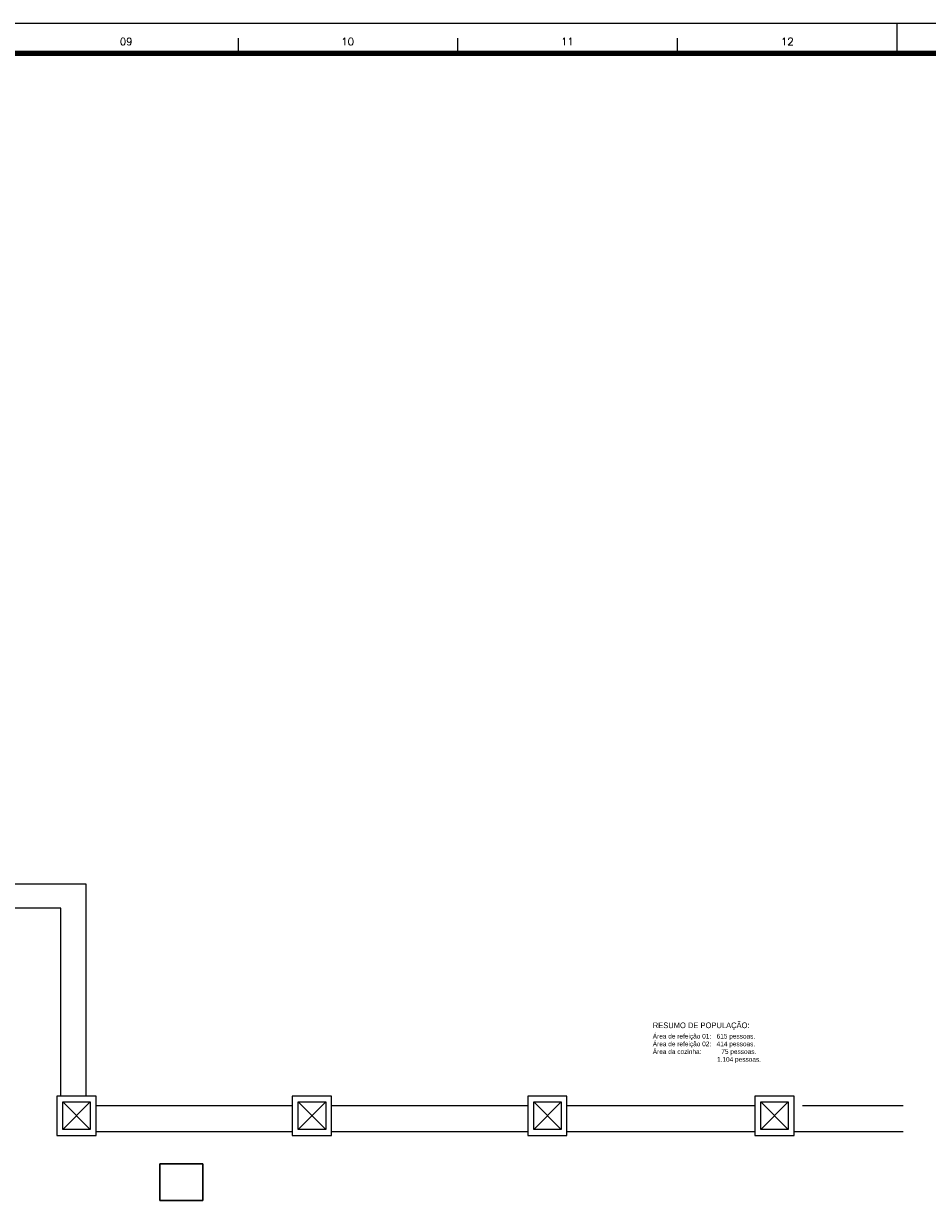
# Model space of a CAD drawing. Header units: millimetres. Extents: x 335 to 739279, y -1 to 84.
# Tile 241 of 244: x 395 to 425, y 44 to 84. Entities that reach past the tile are written whole.
import ezdxf

# ---------------------------------------------------------------- set-up
doc = ezdxf.new("R2010")
doc.units = ezdxf.units.MM
doc.header["$MEASUREMENT"] = 0
doc.layers.add('Margem', color=4, linetype='Continuous')
doc.styles.add('CenturyGothic', font='GOTHIC.TTF')
doc.styles.add('ROMANS', font='ROMANS')

msp = doc.modelspace()

# ---------------------------------------------------------------- linework, layer by layer
at = {"color": 7}
for p, q in [((397.03, 54.484), (389.336, 54.484)), ((397.03, 47.32), (397.03, 54.484)), ((396.166, 53.674), (389.268, 53.674)), ((396.166, 47.32), (396.166, 53.674)), ((397.36, 47.32), (396.034, 47.32)), ((396.034, 47.32), (396.034, 45.992)), ((396.234, 47.121), (397.162, 47.121)), ((396.234, 46.191), (396.234, 47.121)), ((397.162, 47.121), (396.234, 46.191)), ((396.234, 47.121), (397.162, 46.191)), ((397.162, 47.121), (397.162, 46.191)), ((397.36, 45.992), (397.36, 47.32)), ((403.994, 46.987), (397.36, 46.987)), ((405.321, 47.32), (403.994, 47.32)), ((403.994, 47.32), (403.994, 45.992)), ((404.194, 47.121), (405.123, 47.121)), ((404.194, 46.191), (404.194, 47.121)), ((405.123, 47.121), (404.194, 46.191)), ((404.194, 47.121), (405.123, 46.191)), ((405.123, 47.121), (405.123, 46.191)), ((405.321, 45.992), (405.321, 47.32)), ((411.955, 46.987), (405.321, 46.987)), ((413.281, 47.32), (411.955, 47.32)), ((411.955, 47.32), (411.955, 45.992)), ((412.155, 47.121), (413.083, 47.121)), ((412.155, 46.191), (412.155, 47.121)), ((413.083, 47.121), (412.155, 46.191)), ((412.155, 47.121), (413.083, 46.191)), ((413.083, 47.121), (413.083, 46.191)), ((413.281, 45.992), (413.281, 47.32)), ((419.637, 46.987), (413.281, 46.987)), ((419.637, 47.32), (419.637, 45.992)), ((420.963, 47.32), (419.637, 47.32)), ((419.835, 46.191), (419.835, 47.121)), ((419.835, 47.121), (420.763, 47.121)), ((420.763, 47.121), (419.835, 46.191)), ((419.835, 47.121), (420.763, 46.191)), ((420.763, 47.121), (420.763, 46.191)), ((420.963, 45.992), (420.963, 47.32)), ((424.651, 46.987), (421.241, 46.987)), ((397.162, 46.191), (396.234, 46.191)), ((405.123, 46.191), (404.194, 46.191)), ((413.083, 46.191), (412.155, 46.191)), ((420.763, 46.191), (419.835, 46.191)), ((396.034, 45.992), (397.36, 45.992)), ((403.994, 46.112), (397.36, 46.112)), ((403.994, 45.992), (405.321, 45.992)), ((411.955, 46.112), (405.321, 46.112)), ((411.955, 45.992), (413.281, 45.992)), ((419.637, 46.112), (413.281, 46.112)), ((419.637, 45.992), (420.963, 45.992)), ((424.651, 46.112), (420.963, 46.112)), ((399.51, 43.791), (399.51, 45.024)), ((399.51, 45.024), (400.969, 45.024)), ((399.51, 45.024), (399.51, 43.791)), ((400.969, 45.024), (399.51, 45.024)), ((400.969, 45.024), (400.969, 43.791)), ((400.969, 43.791), (400.969, 45.024)), ((400.969, 43.791), (399.51, 43.791)), ((399.51, 43.791), (400.969, 43.791))]:
    msp.add_line(p, q, dxfattribs=at)
at = {"layer": 'Margem', "color": 1}
for p, q in [((454.134, 83.587), (335.334, 83.587)), ((424.434, 83.587), (424.434, 82.587)), ((402.159, 83.087), (402.159, 82.587)), ((409.584, 83.087), (409.584, 82.587)), ((417.009, 83.087), (417.009, 82.587))]:
    msp.add_line(p, q, dxfattribs=at)
at = {"layer": 'Margem', "lineweight": 100}
msp.add_line((337.834, 82.587), (453.134, 82.587), dxfattribs=at)

# ---------------------------------------------------------------- texts
at = {"color": 7, "attachment_point": 7, "line_spacing_factor": 0.798, "style": 'CenturyGothic'}
for s, insert, char_height, width in [('RESUMO DE POPULAÇÃO:', (416.181, 49.559), 0.19066, 7.44597), ('Área de refeição 01:   615 pessoas.', (416.181, 49.216), 0.15888, 7.18532), ('Área de refeição 02:   414 pessoas.', (416.181, 48.956), 0.15888, 7.18532), ('Área da cozinha:           75 pessoas.', (416.181, 48.697), 0.15888, 7.20397), ('        1.104 pessoas.', (417.866, 48.435), 0.15888, 3.87029)]:
    msp.add_mtext(s, dxfattribs=dict(at, insert=insert, char_height=char_height, width=width))
at = {"layer": 'Margem', "color": 1, "char_height": 0.25, "width": 1.47907, "attachment_point": 8, "line_spacing_factor": 0.798, "style": 'ROMANS'}
for s, insert in [('09', (398.376, 82.85)), ('10', (405.867, 82.85)), ('11', (413.297, 82.85)), ('12', (420.731, 82.85))]:
    msp.add_mtext(s, dxfattribs=dict(at, insert=insert))

doc.saveas('drawing.dxf')
